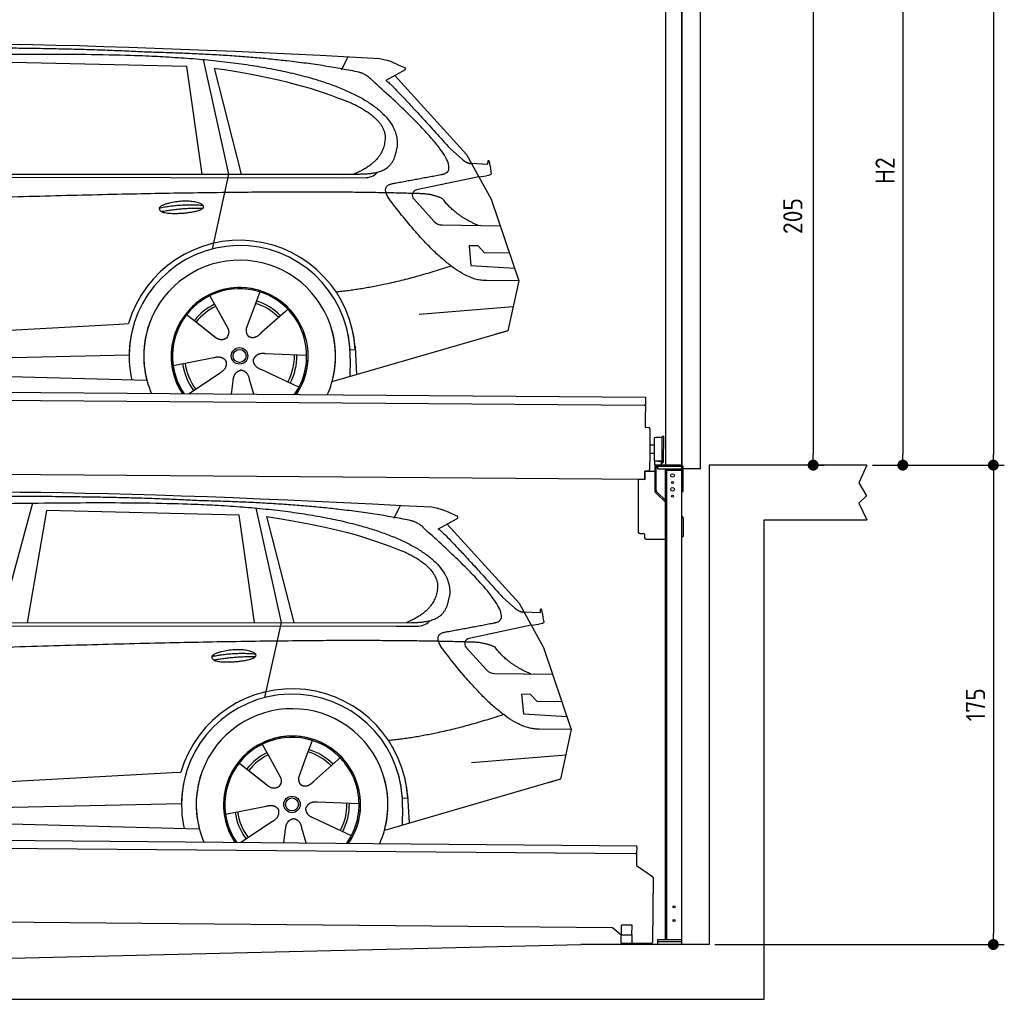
# Model space of a CAD drawing. Header units: millimetres. Extents: x -411 to 6777, y 0 to 6477.
# Tile 5 of 6: x 3183 to 6777, y 0 to 3576. Entities that reach past the tile are written whole.
import ezdxf

# ---------------------------------------------------------------- set-up
doc = ezdxf.new("R2010")
doc.units = ezdxf.units.MM
doc.layers.add('4', color=3, linetype='Continuous')
for name, color, linetype, lineweight in [('car', 10, 'Continuous', 25), ('Plattform', 7, 'Continuous', 25), ('Ständer vorne', 7, 'Continuous', 25), ('Tor', 200, 'Continuous', 25)]:
    doc.layers.add(name, color=color, linetype=linetype, lineweight=lineweight)
doc.styles.get("Standard").update_dxf_attribs({"font": 'ISOCP.SHX'})
doc.dimstyles.new('GEN-ISO', dxfattribs={"dimscale": 20, "dimtxt": 3.5, "dimasz": 2, "dimexe": 2, "dimexo": 1, "dimgap": 1.5, "dimtad": 1, "dimdec": 1, "dimlfac": 0.1, "dimdsep": 46, "dimtxsty": 'STANDARD', "dimblk": 'PUNKT', "dimcen": 2, "dimclrd": 256, "dimclre": 256, "dimclrt": 2, "dimadec": 0, "dimazin": 0, "dimtp": 0.1, "dimtm": 0.1, "dimtfac": 0.71, "dimtdec": 1, "dimtmove": 2, "dimatfit": 3, "dimldrblk": 'PUNKT', "dimfxl": 2, "dimtolj": 1, "dimarcsym": 0})

# ---------------------------------------------------------------- blocks, each defined once
blk = doc.blocks.new('PUNKT')
at = {"layer": '4', "color": 0, "linetype": 'ByBlock'}
blk.add_line((-0.5, 0), (-1, 0), dxfattribs=at)
at = {"layer": '4', "color": 0, "linetype": 'ByBlock', "const_width": 0.5}
blk.add_lwpolyline([(-0.25, 0, 1), (0.25, 0, 1)], format="xyb", close=True, dxfattribs=at)
blk = doc.blocks.new('*D34')
at = {"layer": '4', "lineweight": -2, "transparency": 16777216}
for p, q in [((5720, 5700), (6776.9, 5700)), ((6736.9, 5660), (6736.9, 1990)), ((6295.4, 1950), (6776.9, 1950))]:
    blk.add_line(p, q, dxfattribs=at)
at = {"layer": 'Defpoints', "color": 0, "transparency": 16777216}
for p in [(5700, 5700), (6275.4, 1950), (6736.9, 1950)]:
    blk.add_point(p, dxfattribs=at)
at = {"layer": '4', "lineweight": -2, "transparency": 16777216, "xscale": 40, "yscale": 40, "zscale": 40}
for p, rotation in [((6736.9, 5700), 90), ((6736.9, 1950), 270)]:
    blk.add_blockref('PUNKT', p, dxfattribs=dict(at, rotation=rotation))
at = {"layer": '4', "color": 2, "transparency": 16777216, "insert": (6671.9, 3825), "char_height": 70, "attachment_point": 5, "rotation": 90}
blk.add_mtext('375', dxfattribs=at)
blk = doc.blocks.new('*D35')
at = {"layer": '4', "lineweight": -2, "transparency": 16777216}
for p, q in [((6295.4, 1950), (6776.9, 1950)), ((6736.9, 1910), (6736.9, 240)), ((5720, 200), (6776.9, 200))]:
    blk.add_line(p, q, dxfattribs=at)
at = {"layer": 'Defpoints', "color": 0, "transparency": 16777216}
for p in [(6275.4, 1950), (5700, 200), (6736.9, 200)]:
    blk.add_point(p, dxfattribs=at)
at = {"layer": '4', "lineweight": -2, "transparency": 16777216, "xscale": 40, "yscale": 40, "zscale": 40}
for p, rotation in [((6736.9, 1950), 90), ((6736.9, 200), 270)]:
    blk.add_blockref('PUNKT', p, dxfattribs=dict(at, rotation=rotation))
at = {"layer": '4', "color": 2, "transparency": 16777216, "insert": (6671.9, 1075), "char_height": 70, "attachment_point": 5, "rotation": 90}
blk.add_mtext('175', dxfattribs=at)
blk = doc.blocks.new('*D36')
at = {"layer": '4', "lineweight": -2, "transparency": 16777216}
for p, q in [((5920, 4100), (6446.5, 4100)), ((6406.5, 4060), (6406.5, 1990)), ((6295.4, 1950), (6446.5, 1950))]:
    blk.add_line(p, q, dxfattribs=at)
at = {"layer": 'Defpoints', "color": 0, "transparency": 16777216}
for p in [(5900, 4100), (6275.4, 1950), (6406.5, 1950)]:
    blk.add_point(p, dxfattribs=at)
at = {"layer": '4', "lineweight": -2, "transparency": 16777216, "xscale": 40, "yscale": 40, "zscale": 40}
for p, rotation in [((6406.5, 4100), 90), ((6406.5, 1950), 270)]:
    blk.add_blockref('PUNKT', p, dxfattribs=dict(at, rotation=rotation))
at = {"layer": '4', "color": 2, "transparency": 16777216, "insert": (6341.5, 3025), "char_height": 70, "attachment_point": 5, "rotation": 90}
blk.add_mtext('H2', dxfattribs=at)
blk = doc.blocks.new('*D38')
at = {"layer": '4', "lineweight": -2, "transparency": 16777216}
for p, q in [((5457.5, 4000), (6119.3, 4000)), ((6079.3, 3960), (6079.3, 1990)), ((6099.3, 1950), (6119.3, 1950))]:
    blk.add_line(p, q, dxfattribs=at)
at = {"layer": 'Defpoints', "color": 0, "transparency": 16777216}
for p in [(5437.5, 4000), (6079.3, 1950), (6079.3, 1950)]:
    blk.add_point(p, dxfattribs=at)
at = {"layer": '4', "lineweight": -2, "transparency": 16777216, "xscale": 40, "yscale": 40, "zscale": 40}
for p, rotation in [((6079.3, 4000), 90), ((6079.3, 1950), 270)]:
    blk.add_blockref('PUNKT', p, dxfattribs=dict(at, rotation=rotation))
at = {"layer": '4', "color": 2, "transparency": 16777216, "insert": (6004.7, 2859.2), "char_height": 70, "attachment_point": 5, "rotation": 90}
blk.add_mtext('205', dxfattribs=at)
blk = doc.blocks.new('UG Plattfrom Gl550')
at = {"layer": 'Plattform'}
for p, q in [((498.3, 603.8), (5435.1, 560.7)), ((5429.8, 530.7), (503, 573.7)), ((5435, 554.7), (5434.9, 535.7)), ((5435, 554.7), (5435.1, 560.7)), ((5434.9, 535.7), (5434.5, 488.2)), ((5434.5, 488.2), (5492.9, 448.7)), ((5495.1, 444.5), (5493, 208.2)), ((5347, 261.5), (621.4, 302.7)), ((5378.7, 233.7), (5347, 261.5)), ((5379.7, 235.2), (5380.1, 271.2)), ((5418.1, 270.8), (5380.1, 271.2)), ((5417.7, 234.8), (5418.1, 270.8)), ((5378.5, 205.2), (5378.7, 235.2)), ((5378.7, 235.2), (5418.7, 234.8)), ((5418.5, 204.8), (5418.7, 234.8)), ((5378.5, 205.2), (5418.5, 204.8)), ((5488, 203.2), (5414.8, 203.9))]:
    blk.add_line(p, q, dxfattribs=at)
for centre, radius, start, end in [((5429.9, 535.7), 5, 269.5, 359.5), ((5490.1, 444.5), 5, 359.5, 55.9134), ((5425.8, 243.8), 12, 227.6897, 228.0904), ((5414.9, 208.9), 5, 232.6301, 269.5), ((5488, 208.2), 5, 269.5, 359.5)]:
    blk.add_arc(centre, radius, start, end, dxfattribs=at)
blk = doc.blocks.new('Palette EG Gl550')
at = {"layer": 'Plattform'}
for p, q in [((429.5, 2237), (5467.3, 2198)), ((5462.1, 2168), (434.2, 2207)), ((5467.3, 2198), (5466.5, 2088)), ((5466.5, 2088), (5478.5, 2087.9)), ((5483.4, 2082.8), (5482.7, 1992.8)), ((5499.6, 1965.6), (5500.2, 2049.8)), ((5527.5, 1960.5), (5528.3, 2054.5)), ((5532.3, 2054.5), (5531.5, 1960.5)), ((5501.1, 2022.8), (5484.1, 2023)), ((5482.7, 1992.8), (5482.3, 1932.9)), ((5499.8, 1992.7), (5482.7, 1992.8)), ((5525.9, 1965), (5500.9, 1965)), ((5500.9, 1950), (5500.9, 1965)), ((5512.9, 1965), (5500.9, 1965)), ((5500.9, 1950), (5500.9, 1965)), ((5500.9, 1950), (5525.9, 1950)), ((5525.9, 1950), (5500.9, 1950)), ((5525.9, 1950), (5525.9, 1965)), ((5525.9, 1950), (5525.9, 1965)), ((5465, 1898), (341.7, 1937.7)), ((5465.2, 1928), (5465, 1898)), ((5465.2, 1928), (5477.2, 1927.9)), ((5477.2, 1927.9), (5465.2, 1928))]:
    blk.add_line(p, q, dxfattribs=at)
for centre, radius, start, end in [((5462.1, 2173), 5, 268.5823, 358.5607), ((5478.4, 2082.9), 5, 359.556, 89.556), ((5500.6, 2049.8), 0.4, 91.7323, 179.3444), ((5511.7, 1723.6), 326.8, 87.1739, 91.9438), ((5527.8, 2050.4), 0.4, 266.9623, 359.3444), ((5530.3, 2054.5), 2, 359.3444, 179.3444), ((5500, 1965.6), 0.4, 179.3444, 266.9565), ((5519.7, 2849.4), 884.4, 268.7196, 270.4008), ((5491.8, 3053.4), 1088.9, 271.795, 271.861), ((5527.2, 1964.6), 0.4, 359.556, 91.938), ((5529.5, 1960.5), 2, 179.3444, 359.3444), ((5477.3, 1932.9), 5, 269.556, 359.556)]:
    blk.add_arc(centre, radius, start, end, dxfattribs=at)
blk = doc.blocks.new('Ständer_vorne_GT175')
at = {"layer": 'Ständer vorne'}
for p, q in [((5595, 1950), (5511, 1950)), ((5511, 1945), (5511, 1937)), ((5595.1, 1945), (5511.1, 1945)), ((5465, 1898), (5465.2, 1928)), ((5465.2, 1928), (5501, 1927.7)), ((5501, 1940), (5501, 1857.2)), ((5506.1, 1857.2), (5506.1, 1940)), ((5511, 1937), (5600, 1937)), ((5540, 218), (5540, 1937)), ((5540, 1932), (5600, 1932)), ((5545, 218), (5545, 1932)), ((5600, 200), (5600, 1940)), ((5605, 1854), (5605, 1940)), ((5441, 1898.2), (5441, 1705)), ((5441, 1898.2), (5465, 1898)), ((5510.3, 1843.9), (5504.1, 1850)), ((5507.6, 1853.7), (5512.7, 1848.6)), ((5510.3, 1843.9), (5539.8, 1815)), ((5512.7, 1848.6), (5540, 1821.8)), ((5600, 1854), (5605, 1854)), ((5600, 1764), (5602, 1762.1)), ((5605, 1754.9), (5605, 1690)), ((5446, 1700), (5461.5, 1700)), ((5464, 1697.5), (5464, 1685)), ((5600, 1690), (5605, 1690)), ((5469, 1680), (5540, 1680)), ((5511, 218), (5600, 218)), ((5511, 218), (5511, 200)), ((5600, 210), (5511, 210)), ((5600, 200), (5511, 200))]:
    blk.add_line(p, q, dxfattribs=at)
for centre, radius in [((5566, 1912), 6.5), ((5566, 1887), 3.7), ((5566, 1862), 6.5), ((5566, 1837), 3.7), ((5571.4, 338), 3.7), ((5571.4, 288), 3.7)]:
    blk.add_circle(centre, radius, dxfattribs=at)
for centre, radius, start, end in [((5511.1, 1939.9), 10.1, 90.1445, 179.6512), ((5511.1, 1940), 5, 90, 180), ((5595, 1940), 10, 0, 90), ((5595, 1940), 5, 0, 90), ((5511.1, 1857.2), 10.1, 180, 225.5525), ((5511.1, 1857.2), 5, 179.6711, 225.5525), ((5595, 1754.9), 10, 0, 45.8814), ((5446, 1705), 5, 180, 270), ((5461.5, 1697.5), 2.5, 0, 90), ((5469, 1685), 5, 180, 270)]:
    blk.add_arc(centre, radius, start, end, dxfattribs=at)
blk = doc.blocks.new('Car_EG')
at = {"layer": 'car'}
for p, q in [((3792.6, 3404.8), (3091, 3421.1)), ((3852.9, 3430.7), (3945.7, 3012.4)), ((4357.9, 3393.3), (4382.1, 3440.6)), ((3848.5, 3012.4), (3792.6, 3404.8)), ((3892.2, 3399.7), (3991.7, 3012.5)), ((4589.4, 3392.6), (4519, 3354.1)), ((4552.4, 3372.3), (4814.1, 3084)), ((4754, 3105.6), (4799.2, 3065.4)), ((4814.1, 3084), (4903.3, 2921)), ((4831.7, 3051.8), (4891.9, 3049.2)), ((1721.3, 3002.4), (4364.6, 2999.2)), ((1768.3, 3011.3), (4420.2, 3012.7)), ((3945.7, 3012.4), (3884.9, 2738.8)), ((4364.6, 2999.2), (4447.5, 2999.9)), ((4858.7, 3002.5), (4631.9, 2954.6)), ((4858.7, 3002.5), (4886.4, 3006.3)), ((4621.2, 2921.6), (4695.5, 2839.8)), ((4903.3, 2921), (5004.9, 2622.4)), ((4724.6, 2826.6), (4936.3, 2823.9)), ((4856.4, 2750.6), (4823.7, 2750.9)), ((4823.7, 2750.9), (4829.9, 2679.3)), ((4879.9, 2724.5), (4856.4, 2750.6)), ((4970.4, 2723.7), (4879.9, 2724.5)), ((4829.9, 2679.3), (4988.9, 2669.3)), ((5004.9, 2622.4), (4888, 2623.9)), ((5004.9, 2622.4), (4965.3, 2440.8)), ((3877.2, 2568.5), (3906.3, 2516.1)), ((4059.5, 2582.3), (4034, 2513.6)), ((3905, 2518.5), (3906.3, 2516.1)), ((3906.3, 2516.1), (3942.9, 2449.9)), ((4161.1, 2519.6), (4153.3, 2511.2)), ((4641.2, 2501.4), (4984.6, 2529.2)), ((3789.4, 2502.8), (3900.1, 2415.1)), ((4034, 2513.6), (4010.1, 2449)), ((4153.3, 2511.2), (4065.7, 2433.8)), ((1677.7, 2363), (3547.7, 2465.1)), ((3547.7, 2465.1), (3580.2, 2466.9)), ((3839.5, 2462.9), (3890.8, 2422.3)), ((4960.7, 2439.5), (4322.9, 2253.9)), ((4965.3, 2440.8), (4921.5, 2428.1)), ((4407.3, 2383.3), (4412.9, 2280.1)), ((1697, 2310.9), (3582.9, 2352.3)), ((3743, 2313.7), (3891.6, 2342.7)), ((4230.4, 2350.4), (4079.2, 2356.8)), ((4389.1, 2337.7), (4387.4, 2272.7)), ((4407.9, 2371.2), (4388.7, 2370.2)), ((1598.6, 2313.5), (3647.1, 2260.1)), ((3799.2, 2210.6), (3914.4, 2287.1)), ((4202.2, 2234.5), (4064.9, 2298.5)), ((3956.3, 2209.2), (3962.2, 2257.6)), ((4037, 2208.5), (4022.1, 2262.1))]:
    blk.add_line(p, q, dxfattribs=at)
for radius in [30.1, 23.6]:
    blk.add_circle((3985.4, 2348.7), radius, dxfattribs=at)
for centre, radius, start, end in [((4636, 2935.1), 20, 101.911, 222.2225), ((4725.1, 2866.6), 40, 222.2225, 269.2614), ((3985.9, 2348.2), 422.7, 3.1257, 163.6879), ((3985.9, 2348.2), 403.4, 3.1257, 179.4216), ((3985.9, 2348.2), 350, 344.3697, 194.5808), ((3985.9, 2348.2), 250, 325.66, 212.9259), ((3985.9, 2348.2), 250, 325.66, 212.9259), ((3985.4, 2348.7), 245, 41.4393, 188.2101), ((3985.9, 2348.2), 250, 40.5532, 137.1602), ((3985.4, 2348.7), 209.6, 115.7372, 141.8665), ((3985.4, 2348.7), 200.6, 115.5904, 141.8784), ((3985.4, 2348.7), 200.6, 44.5019, 73.0215), ((3985.4, 2348.7), 209.6, 44.3713, 72.8747), ((3985.4, 2348.7), 245, 0.4019, 44.2101), ((3985.9, 2348.2), 422.7, 163.4862, 163.6879), ((3985.9, 2348.2), 403.4, 162.7346, 179.4216), ((3985.9, 2348.2), 350, 160.1996, 194.5808), ((3985.9, 2348.2), 250, 152.2768, 213.34), ((3985.4, 2348.7), 245, 151.8272, 188.2101), ((3985.9, 2348.2), 350, 344.3697, 17.4023), ((3985.9, 2348.2), 403.4, 3.1257, 14.8673), ((3985.9, 2348.2), 422.7, 3.1257, 14.1157), ((3985.9, 2348.2), 403.4, 172.558, 192.5899), ((3985.9, 2348.2), 350, 171.6006, 202.9387), ((3985.9, 2348.2), 250, 168.6947, 213.34), ((3985.4, 2348.7), 245, 168.6088, 214.2758), ((3985.4, 2348.7), 245, 324.7242, 8.993), ((3985.9, 2348.2), 250, 325.66, 8.9072), ((3985.9, 2348.2), 350, 336.0613, 6.0012), ((3985.9, 2348.2), 403.4, 358.5068, 5.0439), ((3985.4, 2348.7), 200.6, 331.5904, 1.0215), ((3985.4, 2348.7), 209.6, 331.7372, 0.8747), ((3985.9, 2348.2), 422.7, 3.1257, 3.2156), ((3985.4, 2348.7), 209.6, 187.7372, 216.8747), ((3985.4, 2348.7), 200.6, 187.5904, 217.0215)]:
    blk.add_arc(centre, radius, start, end, dxfattribs=at)
for points, degree in [([(2151.2, 3449.7), (2438.8, 3511.3), (3323.8, 3498), (4495.8, 3434.7)], 3), ([(3646, 3457.4), (3297.8, 3476.8), (2681.9, 3472.1)], 2), ([(4420.9, 3384.4), (4120.4, 3447), (3646, 3457.4)], 2), ([(4495.8, 3434.7), (4542.5, 3425.3), (4551.4, 3417), (4588.7, 3401.2)], 3), ([(3892.2, 3399.7), (4146.3, 3360.8), (4259.5, 3325.1), (4392.3, 3272.4)], 3), ([(4470.3, 3353.5), (4452.4, 3375.4), (4420.9, 3384.4)], 2), ([(4589.4, 3392.6), (4591.1, 3394.2), (4591.8, 3397.3), (4591.2, 3400.1), (4588.7, 3401.2)], 4), ([(4732.1, 3013.2), (4821.6, 3041.2), (4470.3, 3353.5)], 2), ([(4519, 3354.1), (4526.8, 3358.3), (4754, 3105.6)], 2), ([(4392.3, 3272.4), (4506.4, 3220.4), (4516.5, 3155.2)], 2), ([(4516.5, 3155.2), (4521.3, 3060.7), (4403.6, 3012.7)], 2), ([(4420.2, 3012.7), (4470.3, 3012.7), (4543.3, 3017.4), (4551.5, 3064.2), (4560.1, 3107.3)], 4), ([(4799.2, 3065.4), (4807.5, 3058.1), (4820.7, 3050.3), (4829.8, 3050.3), (4831.7, 3051.8)], 4), ([(4891.9, 3049.2), (4893.5, 3088.1), (4904.1, 3013.8)], 2), ([(4447.5, 2999.9), (4466.8, 3000.5), (4481.6, 3009.5), (4488.9, 3019.7)], 3), ([(4519, 3032.3), (4519.1, 3032.4), (4519.1, 3032.4), (4519.2, 3032.4)], 3), ([(4904.1, 3013.8), (4904.4, 3010.1), (4898.8, 3008.4), (4886.4, 3006.3)], 3), ([(4537, 2914.2), (4493.2, 2972.9), (4553.2, 2979.5)], 2), ([(4638.8, 2941), (3762.4, 2969.4), (1329.3, 2857.2)], 2), ([(4888, 2623.9), (4762.3, 2616.8), (4537, 2914.2)], 2), ([(4726.5, 2922.6), (4689.3, 2941), (4638.8, 2941)], 2), ([(4857.1, 2824.9), (4771.7, 2860.8), (4726.5, 2922.6)], 2), ([(3692.9, 2888.9), (3768.5, 2905.1), (3851.9, 2898.6)], 2), ([(3700, 2876), (3774.1, 2889.9), (3852, 2888.5)], 2), ([(4756.6, 2676.5), (4531.2, 2601.1), (4338.2, 2581.7)], 2), ([(3891, 2422.3), (3914.3, 2400.4), (3937.6, 2413.8)], 2), ([(3891.6, 2342.7), (3922.3, 2351.4), (3936.9, 2328.8)], 2), ([(4064.9, 2298.5), (4034.9, 2309.5), (4036.4, 2336.3)], 2), ([(4079.2, 2356.8), (4047.4, 2360.8), (4036.4, 2336.3)], 2), ([(3914.4, 2287.1), (3942.4, 2302.5), (3936.9, 2328.8)], 2), ([(3962.2, 2257.6), (3963.4, 2289.5), (3989.4, 2296.4)], 2), ([(4022.1, 2262.1), (4016.1, 2293.5), (3989.4, 2296.4)], 2)]:
    blk.add_open_spline(points, degree=degree, dxfattribs=at)
for points, degree, knots in [([(2320.7, 3436), (2347.3, 3438), (2486.7, 3439.9), (3508.2, 3460), (4128.4, 3453.6), (4583.8, 3281), (4560.1, 3107.3)], 4, [0.0821318, 0.0821318, 0.0821318, 0.0821318, 0.0821318, 0.258851, 0.508851, 1, 1, 1, 1, 1]), ([(4553.2, 2979.5), (4720.1, 3010.6), (4722.9, 3011.2), (4731.3, 3013), (4732.1, 3013.2)], 1, [0.1611508, 0.1611508, 1, 1.0196119, 1.078724, 1.0847856, 1.0847856]), ([(3700, 2876), (3676.6, 2892.6), (3722.1, 2907.9), (3805, 2927.3), (3897.6, 2893.4), (3835.4, 2870.2), (3726.3, 2864), (3704.9, 2873), (3700, 2876)], 5, [0, 0, 0, 0, 0, 0, 0.300106, 0.500106, 0.700106, 1, 1, 1, 1, 1, 1]), ([(3942.9, 2449.9), (3944.5, 2445.8), (3945.5, 2441.8), (3945.8, 2437.9), (3946.5, 2429.3), (3943.7, 2421.3), (3937.6, 2413.8)], 3, [0.2167758, 0.2167758, 0.2167758, 0.2167758, 0.4600873, 0.4600873, 0.4600873, 1, 1, 1, 1]), ([(4010.1, 2449), (4009.5, 2445.8), (4009.3, 2442.8), (4009.3, 2439.9), (4009.7, 2437.1), (4010.4, 2431.3), (4012.5, 2426), (4016, 2421.4), (4020.9, 2418.4)], 4, [0.3191838, 0.3191838, 0.3191838, 0.3191838, 0.3191838, 0.5438253, 0.5438253, 0.5438253, 0.5438253, 1, 1, 1, 1, 1]), ([(4065.7, 2433.8), (4065.7, 2433.8), (4065.7, 2433.8), (4065.7, 2433.8), (4065.7, 2433.8), (4056.6, 2424.1), (4045.9, 2414.2), (4031.6, 2411.8), (4020.9, 2418.4)], 4, [-0.000003, -0.000003, -0.000003, -0.000003, -0.000003, 0, 0, 0, 0, 1, 1, 1, 1, 1])]:
    blk.add_open_spline(points, degree=degree, knots=knots, dxfattribs=at)
blk = doc.blocks.new('Car_147')
at = {"layer": 'car'}
for p, q in [((3229.2, 1811.5), (3109.9, 1374.6)), ((4549.3, 1756), (4573.5, 1803.3)), ((3211.6, 1374.7), (3282.4, 1783.8)), ((3983.9, 1767.5), (3282.4, 1783.8)), ((4039.9, 1375.1), (3983.9, 1767.5)), ((4044.3, 1793.4), (4137.1, 1375.1)), ((4083.5, 1762.4), (4183.1, 1375.2)), ((4780.8, 1755.3), (4710.3, 1716.8)), ((4743.8, 1735), (5005.5, 1446.7)), ((4945.4, 1468.3), (4990.6, 1428.1)), ((5005.5, 1446.7), (5094.6, 1283.7)), ((5023.1, 1414.5), (5083.3, 1411.9)), ((1959.6, 1374), (4611.6, 1375.4)), ((4137.1, 1375.1), (4076.2, 1101.5)), ((5050.1, 1365.2), (5077.8, 1369)), ((1912.6, 1365.1), (4556, 1361.9)), ((4556, 1361.9), (4638.8, 1362.6)), ((5050.1, 1365.2), (4823.2, 1317.3)), ((4812.5, 1284.3), (4886.8, 1202.4)), ((5094.6, 1283.7), (5196.3, 985.1)), ((4915.9, 1189.3), (5127.7, 1186.6)), ((5047.7, 1113.3), (5015.1, 1113.6)), ((5015.1, 1113.6), (5021.3, 1042)), ((5071.3, 1087.2), (5047.7, 1113.3)), ((5161.8, 1086.4), (5071.3, 1087.2)), ((5021.3, 1042), (5180.3, 1032)), ((5196.3, 985.1), (5079.4, 986.6)), ((5196.3, 985.1), (5156.7, 803.5)), ((4250.9, 945), (4225.3, 876.3)), ((4068.6, 931.2), (4097.7, 878.8)), ((3980.8, 865.5), (4091.4, 777.8)), ((4096.4, 881.2), (4097.7, 878.8)), ((4097.7, 878.8), (4134.2, 812.6)), ((4225.3, 876.3), (4201.5, 811.7)), ((4344.6, 873.9), (4257.1, 796.5)), ((4352.4, 882.3), (4344.6, 873.9)), ((4832.5, 864.1), (5175.9, 891.9)), ((1869, 725.7), (3739, 827.8)), ((3739, 827.8), (3771.5, 829.6)), ((4030.9, 825.6), (4082.1, 785)), ((5152, 802.2), (4514.3, 616.6)), ((5156.7, 803.5), (5112.9, 790.8)), ((4421.8, 713.1), (4270.5, 719.5)), ((4599.3, 733.9), (4580, 732.9)), ((4598.6, 746), (4604.3, 642.8)), ((1888.4, 673.6), (3774.2, 715)), ((3934.3, 676.4), (4082.9, 705.4)), ((4580.5, 700.4), (4578.8, 635.4)), ((1789.9, 676.2), (3838.5, 622.8)), ((3990.6, 573.3), (4105.7, 649.8)), ((4393.5, 597.2), (4256.3, 661.2)), ((4147.6, 571.9), (4153.6, 620.3)), ((4228.4, 571.2), (4213.4, 624.8))]:
    blk.add_line(p, q, dxfattribs=at)
for radius in [30.1, 23.6]:
    blk.add_circle((4176.8, 711.4), radius, dxfattribs=at)
for centre, radius, start, end in [((4827.3, 1297.8), 20, 101.911, 222.2225), ((4916.5, 1229.3), 40, 222.2225, 269.2614), ((4177.2, 710.9), 422.7, 3.1257, 163.6879), ((4177.2, 710.9), 403.4, 3.1257, 179.4216), ((4177.2, 710.9), 350, 344.3697, 194.5808), ((4177.2, 710.9), 250, 325.66, 212.9259), ((4177.2, 710.9), 250, 325.66, 212.9259), ((4176.8, 711.4), 245, 41.4393, 188.2101), ((4177.2, 710.9), 250, 40.5532, 137.1602), ((4176.8, 711.4), 209.6, 115.7372, 141.8665), ((4176.8, 711.4), 200.6, 44.5019, 73.0215), ((4176.8, 711.4), 209.6, 44.3713, 72.8747), ((4176.8, 711.4), 200.6, 115.5904, 141.8784), ((4176.8, 711.4), 245, 0.4019, 44.2101), ((4177.2, 710.9), 422.7, 163.4862, 163.6879), ((4177.2, 710.9), 403.4, 162.7346, 179.4216), ((4177.2, 710.9), 350, 160.1996, 194.5808), ((4177.2, 710.9), 250, 152.2768, 213.34), ((4176.8, 711.4), 245, 151.8272, 188.2101), ((4177.2, 710.9), 350, 344.3697, 17.4023), ((4177.2, 710.9), 403.4, 3.1257, 14.8673), ((4177.2, 710.9), 422.7, 3.1257, 14.1157), ((4177.2, 710.9), 403.4, 172.558, 192.5899), ((4177.2, 710.9), 350, 171.6006, 202.9387), ((4177.2, 710.9), 250, 168.6947, 213.34), ((4176.8, 711.4), 245, 168.6088, 214.2758), ((4176.8, 711.4), 245, 324.7242, 8.993), ((4177.2, 710.9), 250, 325.66, 8.9072), ((4177.2, 710.9), 350, 336.0613, 6.0012), ((4177.2, 710.9), 403.4, 358.5068, 5.0439), ((4177.2, 710.9), 422.7, 3.1257, 3.2156), ((4176.8, 711.4), 209.6, 187.7372, 216.8747), ((4176.8, 711.4), 200.6, 187.5904, 217.0215), ((4176.8, 711.4), 200.6, 331.5904, 1.0215), ((4176.8, 711.4), 209.6, 331.7372, 0.8747)]:
    blk.add_arc(centre, radius, start, end, dxfattribs=at)
for points, degree in [([(2342.5, 1812.4), (2630.1, 1874), (3515.1, 1860.7), (4687.1, 1797.4)], 3), ([(3837.4, 1820.1), (3489.2, 1839.5), (2873.2, 1834.8)], 2), ([(4612.3, 1747.1), (4311.7, 1809.7), (3837.4, 1820.1)], 2), ([(4687.1, 1797.4), (4733.9, 1788), (4742.7, 1779.7), (4780.1, 1763.9)], 3), ([(4083.5, 1762.4), (4337.6, 1723.5), (4450.8, 1687.8), (4583.6, 1635.1)], 3), ([(4780.8, 1755.3), (4782.4, 1756.9), (4783.1, 1760), (4782.6, 1762.8), (4780.1, 1763.9)], 4), ([(4661.7, 1716.2), (4643.8, 1738.1), (4612.3, 1747.1)], 2), ([(4923.5, 1375.9), (5012.9, 1403.9), (4661.7, 1716.2)], 2), ([(4710.3, 1716.8), (4718.2, 1721), (4945.4, 1468.3)], 2), ([(4583.6, 1635.1), (4697.7, 1583.1), (4707.9, 1517.9)], 2), ([(4707.9, 1517.9), (4712.6, 1423.4), (4594.9, 1375.4)], 2), ([(4611.6, 1375.4), (4661.6, 1375.4), (4734.7, 1380.1), (4742.8, 1426.9), (4751.5, 1470)], 4), ([(4990.6, 1428.1), (4998.8, 1420.7), (5012.1, 1413), (5021.2, 1413), (5023.1, 1414.5)], 4), ([(5083.3, 1411.9), (5084.8, 1450.8), (5095.5, 1376.5)], 2), ([(4638.8, 1362.6), (4658.1, 1363.2), (4672.9, 1372.2), (4680.2, 1382.4)], 3), ([(4710.3, 1395), (4710.4, 1395.1), (4710.5, 1395.1), (4710.6, 1395.1)], 3), ([(5095.5, 1376.5), (5095.7, 1372.8), (5090.2, 1371.1), (5077.8, 1368.9)], 3), ([(4728.4, 1276.9), (4684.6, 1335.6), (4744.6, 1342.2)], 2), ([(4830.2, 1303.7), (3953.8, 1332.1), (1520.6, 1219.9)], 2), ([(4917.9, 1285.3), (4880.6, 1303.7), (4830.2, 1303.7)], 2), ([(3884.3, 1251.6), (3959.8, 1267.8), (4043.3, 1261.3)], 2), ([(5079.4, 986.6), (4953.6, 979.5), (4728.4, 1276.9)], 2), ([(5048.4, 1187.6), (4963.1, 1223.5), (4917.9, 1285.3)], 2), ([(3891.3, 1238.7), (3965.5, 1252.6), (4043.4, 1251.2)], 2), ([(4947.9, 1039.2), (4722.5, 963.8), (4529.6, 944.4)], 2), ([(4082.4, 785), (4105.7, 763.1), (4129, 776.5)], 2), ([(4270.5, 719.5), (4238.8, 723.5), (4227.8, 699)], 2), ([(4082.9, 705.4), (4113.7, 714.1), (4128.3, 691.5)], 2), ([(4105.7, 649.8), (4133.7, 665.2), (4128.3, 691.5)], 2), ([(4256.3, 661.2), (4226.3, 672.2), (4227.8, 699)], 2), ([(4153.6, 620.3), (4154.8, 652.2), (4180.7, 659.1)], 2), ([(4213.4, 624.8), (4207.4, 656.2), (4180.7, 659.1)], 2)]:
    blk.add_open_spline(points, degree=degree, dxfattribs=at)
for points, degree, knots in [([(2512.1, 1798.7), (2538.6, 1800.7), (2678.1, 1802.6), (3699.5, 1822.7), (4319.8, 1816.3), (4775.2, 1643.7), (4751.5, 1470)], 4, [0.0821318, 0.0821318, 0.0821318, 0.0821318, 0.0821318, 0.258851, 0.508851, 1, 1, 1, 1, 1]), ([(4744.6, 1342.2), (4911.5, 1373.3), (4914.3, 1373.9), (4922.6, 1375.7), (4923.5, 1375.9)], 1, [0.1611508, 0.1611508, 1, 1.0196119, 1.078724, 1.0847856, 1.0847856]), ([(3891.3, 1238.7), (3867.9, 1255.3), (3913.5, 1270.6), (3996.3, 1290), (4089, 1256.1), (4026.8, 1232.9), (3917.6, 1226.7), (3896.2, 1235.7), (3891.3, 1238.7)], 5, [0, 0, 0, 0, 0, 0, 0.300106, 0.500106, 0.700106, 1, 1, 1, 1, 1, 1]), ([(4134.2, 812.6), (4135.9, 808.5), (4136.9, 804.5), (4137.2, 800.6), (4137.8, 792), (4135.1, 784), (4129, 776.5)], 3, [0.2167758, 0.2167758, 0.2167758, 0.2167758, 0.4600873, 0.4600873, 0.4600873, 1, 1, 1, 1]), ([(4201.5, 811.7), (4200.9, 808.5), (4200.6, 805.5), (4200.7, 802.6), (4201, 799.8), (4201.8, 794), (4203.8, 788.7), (4207.4, 784.1), (4212.3, 781.1)], 4, [0.3191838, 0.3191838, 0.3191838, 0.3191838, 0.3191838, 0.5438253, 0.5438253, 0.5438253, 0.5438253, 1, 1, 1, 1, 1]), ([(4257.1, 796.5), (4257.1, 796.5), (4257.1, 796.5), (4257.1, 796.5), (4257.1, 796.5), (4248, 786.8), (4237.3, 776.9), (4223, 774.5), (4212.3, 781.1)], 4, [-0.000003, -0.000003, -0.000003, -0.000003, -0.000003, 0, 0, 0, 0, 1, 1, 1, 1, 1])]:
    blk.add_open_spline(points, degree=degree, knots=knots, dxfattribs=at)
blk = doc.blocks.new('Ständer vorne ab 340')
at = {"layer": 'Ständer vorne'}
for p, q in [((5240, 5082), (5240, 4782)), ((5490, 5082), (5240, 5082)), ((5490, 5062), (5490, 5082)), ((5540, 5062), (5490, 5062)), ((5540, 4832), (5540, 5062)), ((5540.2, 4962), (5539.8, 4962)), ((5540, 4962), (5540, 1950)), ((5600, 4962), (5540, 4962)), ((5600, 1948.7), (5600, 4962)), ((5490, 4782), (5490, 4832)), ((5490, 4832), (5540, 4832)), ((5240, 4782), (5490, 4782)), ((5540, 4677.4), (5540, 4678.4)), ((5511.2, 1945), (5511.2, 1937)), ((5595.1, 1945), (5511.2, 1945)), ((5511.2, 1937), (5600, 1937)), ((5600, 1937), (5600, 1940))]:
    blk.add_line(p, q, dxfattribs=at)
blk = doc.blocks.new('Tor ab 370 Gebäude')
at = {"layer": 'Tor'}
for p, q in [((5465.6, 5314.5), (5465.6, 5613)), ((5465.6, 5613), (5668, 5613)), ((5668, 1937), (5668, 5613)), ((5557, 5314.5), (5465.6, 5314.5)), ((5557, 5314.5), (5557, 5013)), ((5562, 5007.1), (5600, 5007)), ((5600, 4842), (5600, 5007)), ((5600, 4842), (5590, 4842)), ((5600, 4842), (5600, 1937)), ((5600, 1937), (5600, 4842)), ((5668, 1937), (5600, 1937))]:
    blk.add_line(p, q, dxfattribs=at)
blk.add_arc((5563, 5013), 6, 180, 260.4059, dxfattribs=at)
blk = doc.blocks.new('Gebäude_375_GT175')
for p, q in [((6275.4, 1950), (5700, 1950)), ((5700, 1950), (5700, 200)), ((6275.4, 1950), (6246.4, 1885.9)), ((6246.4, 1885.9), (6274.3, 1838)), ((6274.3, 1838), (6246.4, 1811)), ((6246.4, 1811), (6275.4, 1750)), ((5900, 0), (5900, 1750)), ((5900, 1750), (6275.4, 1750)), ((3000, 146.1), (5231.6, 200)), ((5700, 200), (5231.6, 200)), ((0, 0), (5900, 0))]:
    blk.add_line(p, q)

msp = doc.modelspace()

# ---------------------------------------------------------------- block references
for name in ['Gebäude_375_GT175', 'Car_EG', 'Palette EG Gl550', 'Ständer_vorne_GT175', 'Car_147', 'UG Plattfrom Gl550']:
    msp.add_blockref(name, (0, 0))
at = {"layer": 'Ständer vorne'}
msp.add_blockref('Ständer vorne ab 340', (0, 0), dxfattribs=at)
at = {"layer": 'Tor', "linetype": 'ByBlock'}
msp.add_blockref('Tor ab 370 Gebäude', (0, 0), dxfattribs=at)

# ---------------------------------------------------------------- dimensions: what is measured, and where the dimension line sits
at = {"layer": '4'}
for base, p1, p2, override, picture, middle in [((6736.86, 1950), (5700, 5700), (6275.45, 1950), {"dimdec": 0, "dimtdec": 3, "dimtolj": 0}, '*D34', (6671.86, 3825)), ((6736.86, 200), (6275.45, 1950), (5700, 200), {"dimtdec": 3, "dimtolj": 0}, '*D35', (6671.86, 1075))]:
    dim = msp.add_linear_dim(base=base, p1=p1, p2=p2, angle=90, dimstyle='GEN-ISO', override=override, dxfattribs=at)
    dim.commit()
    dim.dimension.update_dxf_attribs({"geometry": picture, "text_midpoint": middle})
dim = msp.add_linear_dim(base=(6406.55, 1950), p1=(5900, 4100), p2=(6275.45, 1950), angle=90, text='H2', dimstyle='GEN-ISO', override={"dimdec": 0, "dimtdec": 3, "dimtolj": 0}, dxfattribs=at)
dim.commit()
dim.dimension.update_dxf_attribs({"geometry": '*D36', "text_midpoint": (6341.54, 3025)})
dim = msp.add_linear_dim(base=(6079.31, 1950), p1=(5437.5, 3999.97), p2=(6079.31, 1950), angle=90, dimstyle='GEN-ISO', override={"dimtdec": 3, "dimtolj": 0}, dxfattribs=at)
dim.commit()
dim.dimension.update_dxf_attribs({"geometry": '*D38', "text_midpoint": (6004.71, 2859.23), "dimtype": 160})

doc.saveas('drawing.dxf')
